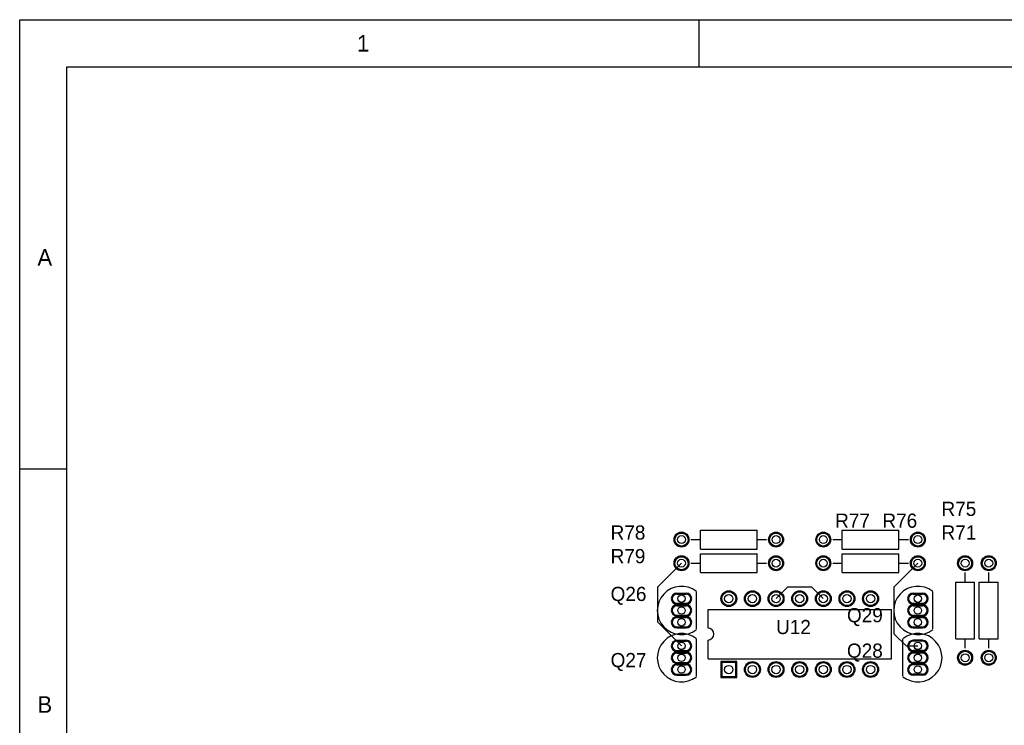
# Model space of a CAD drawing. Extents: x 0.2 to 21.7, y 0.2 to 7.8.
# Tile 5 of 23: x 0.2 to 4.4, y 4.8 to 7.8. Entities that reach past the tile are written whole.
import ezdxf

# ---------------------------------------------------------------- set-up
doc = ezdxf.new("R2010")
doc.units = 0
doc.layers.get('0').update_dxf_attribs({"linetype": 'CONTINUOUS'})
for name, color, linetype in [('BOTTOMLAYER', 5, 'CONTINUOUS'), ('BOTTOMSOLDER', 6, 'CONTINUOUS'), ('MECHANICAL16', 56, 'CONTINUOUS'), ('MULTILAYER', 9, 'CONTINUOUS'), ('PADHOLE', 156, 'CONTINUOUS'), ('TOPLAYER', 1, 'CONTINUOUS'), ('TOPOVERLAY', 2, 'CONTINUOUS'), ('TOPSOLDER', 216, 'CONTINUOUS')]:
    doc.layers.add(name, color=color, linetype=linetype)

# ---------------------------------------------------------------- blocks, each defined once
blk = doc.blocks.new('29_04_58')
at = {"layer": 'BOTTOMLAYER'}
for p, q in [((-0.019685, 0.069685), (0.019685, 0.069685)), ((-0.019685, 0.030315), (0.019685, 0.030315)), ((-0.019685, 0.019685), (0.019685, 0.019685)), ((-0.019685, -0.019685), (0.019685, -0.019685)), ((-0.019685, -0.030315), (0.019685, -0.030315)), ((-0.019685, -0.069685), (0.019685, -0.069685))]:
    blk.add_line(p, q, dxfattribs=at)
for centre, start, end in [((-0.019685, 0.05), 90, 270), ((0.019685, 0.05), 270, 90), ((-0.019685, 0), 90, 270), ((0.019685, 0), 270, 90), ((-0.019685, -0.05), 90, 270), ((0.019685, -0.05), 270, 90)]:
    blk.add_arc(centre, 0.019685, start, end, dxfattribs=at)
at = {"layer": 'BOTTOMSOLDER'}
for p, q in [((-0.019685, 0.073685), (0.019685, 0.073685)), ((-0.019685, 0.026315), (0.019685, 0.026315)), ((-0.019685, 0.023685), (0.019685, 0.023685)), ((-0.019685, -0.023685), (0.019685, -0.023685)), ((-0.019685, -0.026315), (0.019685, -0.026315)), ((-0.019685, -0.073685), (0.019685, -0.073685))]:
    blk.add_line(p, q, dxfattribs=at)
for centre, start, end in [((-0.019685, 0.05), 90, 270), ((0.019685, 0.05), 270, 90), ((-0.019685, 0), 90, 270), ((0.019685, 0), 270, 90), ((-0.019685, -0.05), 90, 270), ((0.019685, -0.05), 270, 90)]:
    blk.add_arc(centre, 0.023685, start, end, dxfattribs=at)
at = {"layer": 'MULTILAYER'}
for p, q in [((-0.019685, 0.069685), (0.019685, 0.069685)), ((-0.019685, 0.030315), (0.019685, 0.030315)), ((-0.019685, 0.019685), (0.019685, 0.019685)), ((-0.019685, -0.019685), (0.019685, -0.019685)), ((-0.019685, -0.030315), (0.019685, -0.030315)), ((-0.019685, -0.069685), (0.019685, -0.069685))]:
    blk.add_line(p, q, dxfattribs=at)
for centre, start, end in [((-0.019685, 0.05), 90, 270), ((0.019685, 0.05), 270, 90), ((-0.019685, 0), 90, 270), ((0.019685, 0), 270, 90), ((-0.019685, -0.05), 90, 270), ((0.019685, -0.05), 270, 90)]:
    blk.add_arc(centre, 0.019685, start, end, dxfattribs=at)
at = {"layer": 'PADHOLE'}
for centre in [(0, 0.05), (0, 0), (0, -0.05)]:
    blk.add_circle(centre, 0.015748, dxfattribs=at)
at = {"layer": 'TOPLAYER'}
for p, q in [((-0.019685, 0.069685), (0.019685, 0.069685)), ((-0.019685, 0.030315), (0.019685, 0.030315)), ((-0.019685, 0.019685), (0.019685, 0.019685)), ((-0.019685, -0.019685), (0.019685, -0.019685)), ((-0.019685, -0.030315), (0.019685, -0.030315)), ((-0.019685, -0.069685), (0.019685, -0.069685))]:
    blk.add_line(p, q, dxfattribs=at)
for centre, start, end in [((-0.019685, 0.05), 90, 270), ((0.019685, 0.05), 270, 90), ((-0.019685, 0), 90, 270), ((0.019685, 0), 270, 90), ((-0.019685, -0.05), 90, 270), ((0.019685, -0.05), 270, 90)]:
    blk.add_arc(centre, 0.019685, start, end, dxfattribs=at)
at = {"layer": 'TOPOVERLAY'}
blk.add_line((0.062992, -0.078346), (0.062992, 0.078346), dxfattribs=at)
blk.add_arc((0, 0), 0.102362, 52, 308, dxfattribs=at)
at = {"layer": 'TOPSOLDER'}
for p, q in [((-0.019685, 0.073685), (0.019685, 0.073685)), ((-0.019685, 0.026315), (0.019685, 0.026315)), ((-0.019685, 0.023685), (0.019685, 0.023685)), ((-0.019685, -0.023685), (0.019685, -0.023685)), ((-0.019685, -0.026315), (0.019685, -0.026315)), ((-0.019685, -0.073685), (0.019685, -0.073685))]:
    blk.add_line(p, q, dxfattribs=at)
for centre, start, end in [((-0.019685, 0.05), 90, 270), ((0.019685, 0.05), 270, 90), ((-0.019685, 0), 90, 270), ((0.019685, 0), 270, 90), ((-0.019685, -0.05), 90, 270), ((0.019685, -0.05), 270, 90)]:
    blk.add_arc(centre, 0.023685, start, end, dxfattribs=at)
blk = doc.blocks.new('29_04_59')
at = {"layer": 'BOTTOMLAYER'}
for p, q in [((-0.019685, 0.069685), (0.019685, 0.069685)), ((-0.019685, 0.030315), (0.019685, 0.030315)), ((-0.019685, 0.019685), (0.019685, 0.019685)), ((-0.019685, -0.019685), (0.019685, -0.019685)), ((-0.019685, -0.030315), (0.019685, -0.030315)), ((-0.019685, -0.069685), (0.019685, -0.069685))]:
    blk.add_line(p, q, dxfattribs=at)
for centre, start, end in [((-0.019685, 0.05), 90, 270), ((0.019685, 0.05), 270, 90), ((-0.019685, 0), 90, 270), ((0.019685, 0), 270, 90), ((-0.019685, -0.05), 90, 270), ((0.019685, -0.05), 270, 90)]:
    blk.add_arc(centre, 0.019685, start, end, dxfattribs=at)
at = {"layer": 'BOTTOMSOLDER'}
for p, q in [((-0.019685, 0.073685), (0.019685, 0.073685)), ((-0.019685, 0.026315), (0.019685, 0.026315)), ((-0.019685, 0.023685), (0.019685, 0.023685)), ((-0.019685, -0.023685), (0.019685, -0.023685)), ((-0.019685, -0.026315), (0.019685, -0.026315)), ((-0.019685, -0.073685), (0.019685, -0.073685))]:
    blk.add_line(p, q, dxfattribs=at)
for centre, start, end in [((-0.019685, 0.05), 90, 270), ((0.019685, 0.05), 270, 90), ((-0.019685, 0), 90, 270), ((0.019685, 0), 270, 90), ((-0.019685, -0.05), 90, 270), ((0.019685, -0.05), 270, 90)]:
    blk.add_arc(centre, 0.023685, start, end, dxfattribs=at)
at = {"layer": 'MULTILAYER'}
for p, q in [((-0.019685, 0.069685), (0.019685, 0.069685)), ((-0.019685, 0.030315), (0.019685, 0.030315)), ((-0.019685, 0.019685), (0.019685, 0.019685)), ((-0.019685, -0.019685), (0.019685, -0.019685)), ((-0.019685, -0.030315), (0.019685, -0.030315)), ((-0.019685, -0.069685), (0.019685, -0.069685))]:
    blk.add_line(p, q, dxfattribs=at)
for centre, start, end in [((-0.019685, 0.05), 90, 270), ((0.019685, 0.05), 270, 90), ((-0.019685, 0), 90, 270), ((0.019685, 0), 270, 90), ((-0.019685, -0.05), 90, 270), ((0.019685, -0.05), 270, 90)]:
    blk.add_arc(centre, 0.019685, start, end, dxfattribs=at)
at = {"layer": 'PADHOLE'}
for centre in [(0, 0.05), (0, 0), (0, -0.05)]:
    blk.add_circle(centre, 0.015748, dxfattribs=at)
at = {"layer": 'TOPLAYER'}
for p, q in [((-0.019685, 0.069685), (0.019685, 0.069685)), ((-0.019685, 0.030315), (0.019685, 0.030315)), ((-0.019685, 0.019685), (0.019685, 0.019685)), ((-0.019685, -0.019685), (0.019685, -0.019685)), ((-0.019685, -0.030315), (0.019685, -0.030315)), ((-0.019685, -0.069685), (0.019685, -0.069685))]:
    blk.add_line(p, q, dxfattribs=at)
for centre, start, end in [((-0.019685, 0.05), 90, 270), ((0.019685, 0.05), 270, 90), ((-0.019685, 0), 90, 270), ((0.019685, 0), 270, 90), ((-0.019685, -0.05), 90, 270), ((0.019685, -0.05), 270, 90)]:
    blk.add_arc(centre, 0.019685, start, end, dxfattribs=at)
at = {"layer": 'TOPOVERLAY'}
blk.add_line((0.062992, -0.078346), (0.062992, 0.078346), dxfattribs=at)
blk.add_arc((0, 0), 0.102362, 52, 308, dxfattribs=at)
at = {"layer": 'TOPSOLDER'}
for p, q in [((-0.019685, 0.073685), (0.019685, 0.073685)), ((-0.019685, 0.026315), (0.019685, 0.026315)), ((-0.019685, 0.023685), (0.019685, 0.023685)), ((-0.019685, -0.023685), (0.019685, -0.023685)), ((-0.019685, -0.026315), (0.019685, -0.026315)), ((-0.019685, -0.073685), (0.019685, -0.073685))]:
    blk.add_line(p, q, dxfattribs=at)
for centre, start, end in [((-0.019685, 0.05), 90, 270), ((0.019685, 0.05), 270, 90), ((-0.019685, 0), 90, 270), ((0.019685, 0), 270, 90), ((-0.019685, -0.05), 90, 270), ((0.019685, -0.05), 270, 90)]:
    blk.add_arc(centre, 0.023685, start, end, dxfattribs=at)
blk = doc.blocks.new('29_04_60')
at = {"layer": 'BOTTOMLAYER'}
for p, q in [((-0.019685, 0.069685), (0.019685, 0.069685)), ((-0.019685, 0.030315), (0.019685, 0.030315)), ((-0.019685, 0.019685), (0.019685, 0.019685)), ((-0.019685, -0.019685), (0.019685, -0.019685)), ((-0.019685, -0.030315), (0.019685, -0.030315)), ((-0.019685, -0.069685), (0.019685, -0.069685))]:
    blk.add_line(p, q, dxfattribs=at)
for centre, start, end in [((-0.019685, 0.05), -270, -90), ((0.019685, 0.05), -90, -270), ((-0.019685, 0), -270, -90), ((0.019685, 0), -90, -270), ((-0.019685, -0.05), -270, -90), ((0.019685, -0.05), -90, -270)]:
    blk.add_arc(centre, 0.019685, start, end, dxfattribs=at)
at = {"layer": 'BOTTOMSOLDER'}
for p, q in [((-0.019685, 0.073685), (0.019685, 0.073685)), ((-0.019685, 0.026315), (0.019685, 0.026315)), ((-0.019685, 0.023685), (0.019685, 0.023685)), ((-0.019685, -0.023685), (0.019685, -0.023685)), ((-0.019685, -0.026315), (0.019685, -0.026315)), ((-0.019685, -0.073685), (0.019685, -0.073685))]:
    blk.add_line(p, q, dxfattribs=at)
for centre, start, end in [((-0.019685, 0.05), -270, -90), ((0.019685, 0.05), -90, -270), ((-0.019685, 0), -270, -90), ((0.019685, 0), -90, -270), ((-0.019685, -0.05), -270, -90), ((0.019685, -0.05), -90, -270)]:
    blk.add_arc(centre, 0.023685, start, end, dxfattribs=at)
at = {"layer": 'MULTILAYER'}
for p, q in [((-0.019685, 0.069685), (0.019685, 0.069685)), ((-0.019685, 0.030315), (0.019685, 0.030315)), ((-0.019685, 0.019685), (0.019685, 0.019685)), ((-0.019685, -0.019685), (0.019685, -0.019685)), ((-0.019685, -0.030315), (0.019685, -0.030315)), ((-0.019685, -0.069685), (0.019685, -0.069685))]:
    blk.add_line(p, q, dxfattribs=at)
for centre, start, end in [((-0.019685, 0.05), -270, -90), ((0.019685, 0.05), -90, -270), ((-0.019685, 0), -270, -90), ((0.019685, 0), -90, -270), ((-0.019685, -0.05), -270, -90), ((0.019685, -0.05), -90, -270)]:
    blk.add_arc(centre, 0.019685, start, end, dxfattribs=at)
at = {"layer": 'PADHOLE'}
for centre in [(0, 0.05), (0, 0), (0, -0.05)]:
    blk.add_circle(centre, 0.015748, dxfattribs=at)
at = {"layer": 'TOPLAYER'}
for p, q in [((-0.019685, 0.069685), (0.019685, 0.069685)), ((-0.019685, 0.030315), (0.019685, 0.030315)), ((-0.019685, 0.019685), (0.019685, 0.019685)), ((-0.019685, -0.019685), (0.019685, -0.019685)), ((-0.019685, -0.030315), (0.019685, -0.030315)), ((-0.019685, -0.069685), (0.019685, -0.069685))]:
    blk.add_line(p, q, dxfattribs=at)
for centre, start, end in [((-0.019685, 0.05), -270, -90), ((0.019685, 0.05), -90, -270), ((-0.019685, 0), -270, -90), ((0.019685, 0), -90, -270), ((-0.019685, -0.05), -270, -90), ((0.019685, -0.05), -90, -270)]:
    blk.add_arc(centre, 0.019685, start, end, dxfattribs=at)
at = {"layer": 'TOPOVERLAY'}
blk.add_line((0.062992, 0.078346), (0.062992, -0.078346), dxfattribs=at)
blk.add_arc((0, 0), 0.102362, 52, -52, dxfattribs=at)
at = {"layer": 'TOPSOLDER'}
for p, q in [((-0.019685, 0.073685), (0.019685, 0.073685)), ((-0.019685, 0.026315), (0.019685, 0.026315)), ((-0.019685, 0.023685), (0.019685, 0.023685)), ((-0.019685, -0.023685), (0.019685, -0.023685)), ((-0.019685, -0.026315), (0.019685, -0.026315)), ((-0.019685, -0.073685), (0.019685, -0.073685))]:
    blk.add_line(p, q, dxfattribs=at)
for centre, start, end in [((-0.019685, 0.05), -270, -90), ((0.019685, 0.05), -90, -270), ((-0.019685, 0), -270, -90), ((0.019685, 0), -90, -270), ((-0.019685, -0.05), -270, -90), ((0.019685, -0.05), -90, -270)]:
    blk.add_arc(centre, 0.023685, start, end, dxfattribs=at)
blk = doc.blocks.new('29_04_61')
at = {"layer": 'BOTTOMLAYER'}
for p, q in [((-0.019685, 0.069685), (0.019685, 0.069685)), ((-0.019685, 0.030315), (0.019685, 0.030315)), ((-0.019685, 0.019685), (0.019685, 0.019685)), ((-0.019685, -0.019685), (0.019685, -0.019685)), ((-0.019685, -0.030315), (0.019685, -0.030315)), ((-0.019685, -0.069685), (0.019685, -0.069685))]:
    blk.add_line(p, q, dxfattribs=at)
for centre, start, end in [((-0.019685, 0.05), 90, 270), ((0.019685, 0.05), 270, 90), ((-0.019685, 0), 90, 270), ((0.019685, 0), 270, 90), ((-0.019685, -0.05), 90, 270), ((0.019685, -0.05), 270, 90)]:
    blk.add_arc(centre, 0.019685, start, end, dxfattribs=at)
at = {"layer": 'BOTTOMSOLDER'}
for p, q in [((-0.019685, 0.073685), (0.019685, 0.073685)), ((-0.019685, 0.026315), (0.019685, 0.026315)), ((-0.019685, 0.023685), (0.019685, 0.023685)), ((-0.019685, -0.023685), (0.019685, -0.023685)), ((-0.019685, -0.026315), (0.019685, -0.026315)), ((-0.019685, -0.073685), (0.019685, -0.073685))]:
    blk.add_line(p, q, dxfattribs=at)
for centre, start, end in [((-0.019685, 0.05), 90, 270), ((0.019685, 0.05), 270, 90), ((-0.019685, 0), 90, 270), ((0.019685, 0), 270, 90), ((-0.019685, -0.05), 90, 270), ((0.019685, -0.05), 270, 90)]:
    blk.add_arc(centre, 0.023685, start, end, dxfattribs=at)
at = {"layer": 'MULTILAYER'}
for p, q in [((-0.019685, 0.069685), (0.019685, 0.069685)), ((-0.019685, 0.030315), (0.019685, 0.030315)), ((-0.019685, 0.019685), (0.019685, 0.019685)), ((-0.019685, -0.019685), (0.019685, -0.019685)), ((-0.019685, -0.030315), (0.019685, -0.030315)), ((-0.019685, -0.069685), (0.019685, -0.069685))]:
    blk.add_line(p, q, dxfattribs=at)
for centre, start, end in [((-0.019685, 0.05), 90, 270), ((0.019685, 0.05), 270, 90), ((-0.019685, 0), 90, 270), ((0.019685, 0), 270, 90), ((-0.019685, -0.05), 90, 270), ((0.019685, -0.05), 270, 90)]:
    blk.add_arc(centre, 0.019685, start, end, dxfattribs=at)
at = {"layer": 'PADHOLE'}
for centre in [(0, 0.05), (0, 0), (0, -0.05)]:
    blk.add_circle(centre, 0.015748, dxfattribs=at)
at = {"layer": 'TOPLAYER'}
for p, q in [((-0.019685, 0.069685), (0.019685, 0.069685)), ((-0.019685, 0.030315), (0.019685, 0.030315)), ((-0.019685, 0.019685), (0.019685, 0.019685)), ((-0.019685, -0.019685), (0.019685, -0.019685)), ((-0.019685, -0.030315), (0.019685, -0.030315)), ((-0.019685, -0.069685), (0.019685, -0.069685))]:
    blk.add_line(p, q, dxfattribs=at)
for centre, start, end in [((-0.019685, 0.05), 90, 270), ((0.019685, 0.05), 270, 90), ((-0.019685, 0), 90, 270), ((0.019685, 0), 270, 90), ((-0.019685, -0.05), 90, 270), ((0.019685, -0.05), 270, 90)]:
    blk.add_arc(centre, 0.019685, start, end, dxfattribs=at)
at = {"layer": 'TOPOVERLAY'}
blk.add_line((0.062992, -0.078346), (0.062992, 0.078346), dxfattribs=at)
blk.add_arc((0, 0), 0.102362, 52, 308, dxfattribs=at)
at = {"layer": 'TOPSOLDER'}
for p, q in [((-0.019685, 0.073685), (0.019685, 0.073685)), ((-0.019685, 0.026315), (0.019685, 0.026315)), ((-0.019685, 0.023685), (0.019685, 0.023685)), ((-0.019685, -0.023685), (0.019685, -0.023685)), ((-0.019685, -0.026315), (0.019685, -0.026315)), ((-0.019685, -0.073685), (0.019685, -0.073685))]:
    blk.add_line(p, q, dxfattribs=at)
for centre, start, end in [((-0.019685, 0.05), 90, 270), ((0.019685, 0.05), 270, 90), ((-0.019685, 0), 90, 270), ((0.019685, 0), 270, 90), ((-0.019685, -0.05), 90, 270), ((0.019685, -0.05), 270, 90)]:
    blk.add_arc(centre, 0.023685, start, end, dxfattribs=at)
blk = doc.blocks.new('AXIAL_0_4_135')
at = {"layer": 'BOTTOMLAYER'}
for centre in [(-0.2, 0), (0.2, 0)]:
    blk.add_circle(centre, 0.0276, dxfattribs=at)
at = {"layer": 'BOTTOMSOLDER'}
for centre in [(-0.2, 0), (0.2, 0)]:
    blk.add_circle(centre, 0.0316, dxfattribs=at)
at = {"layer": 'MULTILAYER'}
for centre in [(-0.2, 0), (0.2, 0)]:
    blk.add_circle(centre, 0.0276, dxfattribs=at)
at = {"layer": 'PADHOLE'}
for centre in [(-0.2, 0), (0.2, 0)]:
    blk.add_circle(centre, 0.0167, dxfattribs=at)
at = {"layer": 'TOPLAYER'}
for centre in [(-0.2, 0), (0.2, 0)]:
    blk.add_circle(centre, 0.0276, dxfattribs=at)
at = {"layer": 'TOPOVERLAY'}
for p, q in [((-0.16, 0), (-0.12, 0)), ((-0.12, 0.04), (0.12, 0.04)), ((-0.12, 0.04), (-0.12, -0.04)), ((0.12, 0.04), (0.12, -0.04)), ((0.12, 0), (0.16, 0)), ((-0.12, -0.04), (0.12, -0.04))]:
    blk.add_line(p, q, dxfattribs=at)
at = {"layer": 'TOPSOLDER'}
for centre in [(-0.2, 0), (0.2, 0)]:
    blk.add_circle(centre, 0.0316, dxfattribs=at)
blk = doc.blocks.new('AXIAL_0_4_139')
at = {"layer": 'BOTTOMLAYER'}
for centre in [(-0.2, 0), (0.2, 0)]:
    blk.add_circle(centre, 0.0276, dxfattribs=at)
at = {"layer": 'BOTTOMSOLDER'}
for centre in [(-0.2, 0), (0.2, 0)]:
    blk.add_circle(centre, 0.0316, dxfattribs=at)
at = {"layer": 'MULTILAYER'}
for centre in [(-0.2, 0), (0.2, 0)]:
    blk.add_circle(centre, 0.0276, dxfattribs=at)
at = {"layer": 'PADHOLE'}
for centre in [(-0.2, 0), (0.2, 0)]:
    blk.add_circle(centre, 0.0167, dxfattribs=at)
at = {"layer": 'TOPLAYER'}
for centre in [(-0.2, 0), (0.2, 0)]:
    blk.add_circle(centre, 0.0276, dxfattribs=at)
at = {"layer": 'TOPOVERLAY'}
for p, q in [((-0.16, 0), (-0.12, 0)), ((-0.12, 0.04), (0.12, 0.04)), ((-0.12, 0.04), (-0.12, -0.04)), ((0.12, 0.04), (0.12, -0.04)), ((0.12, 0), (0.16, 0)), ((-0.12, -0.04), (0.12, -0.04))]:
    blk.add_line(p, q, dxfattribs=at)
at = {"layer": 'TOPSOLDER'}
for centre in [(-0.2, 0), (0.2, 0)]:
    blk.add_circle(centre, 0.0316, dxfattribs=at)
blk = doc.blocks.new('AXIAL_0_4_140')
at = {"layer": 'BOTTOMLAYER'}
for centre in [(-0.2, 0), (0.2, 0)]:
    blk.add_circle(centre, 0.0276, dxfattribs=at)
at = {"layer": 'BOTTOMSOLDER'}
for centre in [(-0.2, 0), (0.2, 0)]:
    blk.add_circle(centre, 0.0316, dxfattribs=at)
at = {"layer": 'MULTILAYER'}
for centre in [(-0.2, 0), (0.2, 0)]:
    blk.add_circle(centre, 0.0276, dxfattribs=at)
at = {"layer": 'PADHOLE'}
for centre in [(-0.2, 0), (0.2, 0)]:
    blk.add_circle(centre, 0.0167, dxfattribs=at)
at = {"layer": 'TOPLAYER'}
for centre in [(-0.2, 0), (0.2, 0)]:
    blk.add_circle(centre, 0.0276, dxfattribs=at)
at = {"layer": 'TOPOVERLAY'}
for p, q in [((-0.16, 0), (-0.12, 0)), ((-0.12, 0.04), (0.12, 0.04)), ((-0.12, -0.04), (-0.12, 0.04)), ((0.12, -0.04), (0.12, 0.04)), ((0.12, 0), (0.16, 0)), ((-0.12, -0.04), (0.12, -0.04))]:
    blk.add_line(p, q, dxfattribs=at)
at = {"layer": 'TOPSOLDER'}
for centre in [(-0.2, 0), (0.2, 0)]:
    blk.add_circle(centre, 0.0316, dxfattribs=at)
blk = doc.blocks.new('AXIAL_0_4_141')
at = {"layer": 'BOTTOMLAYER'}
for centre in [(-0.2, 0), (0.2, 0)]:
    blk.add_circle(centre, 0.0276, dxfattribs=at)
at = {"layer": 'BOTTOMSOLDER'}
for centre in [(-0.2, 0), (0.2, 0)]:
    blk.add_circle(centre, 0.0316, dxfattribs=at)
at = {"layer": 'MULTILAYER'}
for centre in [(-0.2, 0), (0.2, 0)]:
    blk.add_circle(centre, 0.0276, dxfattribs=at)
at = {"layer": 'PADHOLE'}
for centre in [(-0.2, 0), (0.2, 0)]:
    blk.add_circle(centre, 0.0167, dxfattribs=at)
at = {"layer": 'TOPLAYER'}
for centre in [(-0.2, 0), (0.2, 0)]:
    blk.add_circle(centre, 0.0276, dxfattribs=at)
at = {"layer": 'TOPOVERLAY'}
for p, q in [((-0.16, 0), (-0.12, 0)), ((-0.12, 0.04), (0.12, 0.04)), ((-0.12, -0.04), (-0.12, 0.04)), ((0.12, -0.04), (0.12, 0.04)), ((0.12, 0), (0.16, 0)), ((-0.12, -0.04), (0.12, -0.04))]:
    blk.add_line(p, q, dxfattribs=at)
at = {"layer": 'TOPSOLDER'}
for centre in [(-0.2, 0), (0.2, 0)]:
    blk.add_circle(centre, 0.0316, dxfattribs=at)
blk = doc.blocks.new('AXIAL_0_4_142')
at = {"layer": 'BOTTOMLAYER'}
for centre in [(-0.2, 0), (0.2, 0)]:
    blk.add_circle(centre, 0.0276, dxfattribs=at)
at = {"layer": 'BOTTOMSOLDER'}
for centre in [(-0.2, 0), (0.2, 0)]:
    blk.add_circle(centre, 0.0316, dxfattribs=at)
at = {"layer": 'MULTILAYER'}
for centre in [(-0.2, 0), (0.2, 0)]:
    blk.add_circle(centre, 0.0276, dxfattribs=at)
at = {"layer": 'PADHOLE'}
for centre in [(-0.2, 0), (0.2, 0)]:
    blk.add_circle(centre, 0.0167, dxfattribs=at)
at = {"layer": 'TOPLAYER'}
for centre in [(-0.2, 0), (0.2, 0)]:
    blk.add_circle(centre, 0.0276, dxfattribs=at)
at = {"layer": 'TOPOVERLAY'}
for p, q in [((-0.12, 0), (-0.16, 0)), ((0.12, 0.04), (-0.12, 0.04)), ((-0.12, 0.04), (-0.12, -0.04)), ((0.12, 0.04), (0.12, -0.04)), ((0.16, 0), (0.12, 0)), ((0.12, -0.04), (-0.12, -0.04))]:
    blk.add_line(p, q, dxfattribs=at)
at = {"layer": 'TOPSOLDER'}
for centre in [(-0.2, 0), (0.2, 0)]:
    blk.add_circle(centre, 0.0316, dxfattribs=at)
blk = doc.blocks.new('AXIAL_0_4_143')
at = {"layer": 'BOTTOMLAYER'}
for centre in [(-0.2, 0), (0.2, 0)]:
    blk.add_circle(centre, 0.0276, dxfattribs=at)
at = {"layer": 'BOTTOMSOLDER'}
for centre in [(-0.2, 0), (0.2, 0)]:
    blk.add_circle(centre, 0.0316, dxfattribs=at)
at = {"layer": 'MULTILAYER'}
for centre in [(-0.2, 0), (0.2, 0)]:
    blk.add_circle(centre, 0.0276, dxfattribs=at)
at = {"layer": 'PADHOLE'}
for centre in [(-0.2, 0), (0.2, 0)]:
    blk.add_circle(centre, 0.0167, dxfattribs=at)
at = {"layer": 'TOPLAYER'}
for centre in [(-0.2, 0), (0.2, 0)]:
    blk.add_circle(centre, 0.0276, dxfattribs=at)
at = {"layer": 'TOPOVERLAY'}
for p, q in [((-0.12, 0), (-0.16, 0)), ((0.12, 0.04), (-0.12, 0.04)), ((-0.12, 0.04), (-0.12, -0.04)), ((0.12, 0.04), (0.12, -0.04)), ((0.16, 0), (0.12, 0)), ((0.12, -0.04), (-0.12, -0.04))]:
    blk.add_line(p, q, dxfattribs=at)
at = {"layer": 'TOPSOLDER'}
for centre in [(-0.2, 0), (0.2, 0)]:
    blk.add_circle(centre, 0.0316, dxfattribs=at)
blk = doc.blocks.new('646_06_176')
at = {"layer": 'BOTTOMLAYER'}
for p, q in [((-0.270473, -0.120472), (-0.329527, -0.120472)), ((-0.329527, -0.120472), (-0.329527, -0.179528)), ((-0.270473, -0.179528), (-0.270473, -0.120472)), ((-0.329527, -0.179528), (-0.270473, -0.179528))]:
    blk.add_line(p, q, dxfattribs=at)
for centre in [(-0.3, 0.15), (-0.2, 0.15), (-0.1, 0.15), (0, 0.15), (0.1, 0.15), (0.2, 0.15), (0.3, 0.15), (-0.2, -0.15), (-0.1, -0.15), (0, -0.15), (0.1, -0.15), (0.2, -0.15), (0.3, -0.15)]:
    blk.add_circle(centre, 0.029528, dxfattribs=at)
at = {"layer": 'BOTTOMSOLDER'}
for p, q in [((-0.266473, -0.116473), (-0.333527, -0.116473)), ((-0.333527, -0.116473), (-0.333527, -0.183528)), ((-0.266473, -0.183528), (-0.266473, -0.116473)), ((-0.333527, -0.183528), (-0.266473, -0.183528))]:
    blk.add_line(p, q, dxfattribs=at)
for centre in [(-0.3, 0.15), (-0.2, 0.15), (-0.1, 0.15), (0, 0.15), (0.1, 0.15), (0.2, 0.15), (0.3, 0.15), (-0.2, -0.15), (-0.1, -0.15), (0, -0.15), (0.1, -0.15), (0.2, -0.15), (0.3, -0.15)]:
    blk.add_circle(centre, 0.033528, dxfattribs=at)
at = {"layer": 'MULTILAYER'}
for p, q in [((-0.270473, -0.120472), (-0.329527, -0.120472)), ((-0.329527, -0.120472), (-0.329527, -0.179528)), ((-0.270473, -0.179528), (-0.270473, -0.120472)), ((-0.329527, -0.179528), (-0.270473, -0.179528))]:
    blk.add_line(p, q, dxfattribs=at)
for centre in [(-0.3, 0.15), (-0.2, 0.15), (-0.1, 0.15), (0, 0.15), (0.1, 0.15), (0.2, 0.15), (0.3, 0.15), (-0.2, -0.15), (-0.1, -0.15), (0, -0.15), (0.1, -0.15), (0.2, -0.15), (0.3, -0.15)]:
    blk.add_circle(centre, 0.029528, dxfattribs=at)
at = {"layer": 'PADHOLE'}
for centre in [(-0.3, 0.15), (-0.2, 0.15), (-0.1, 0.15), (0, 0.15), (0.1, 0.15), (0.2, 0.15), (0.3, 0.15), (-0.3, -0.15), (-0.2, -0.15), (-0.1, -0.15), (0, -0.15), (0.1, -0.15), (0.2, -0.15), (0.3, -0.15)]:
    blk.add_circle(centre, 0.017716, dxfattribs=at)
at = {"layer": 'TOPLAYER'}
for p, q in [((-0.270473, -0.120472), (-0.329527, -0.120472)), ((-0.329527, -0.120472), (-0.329527, -0.179528)), ((-0.270473, -0.179528), (-0.270473, -0.120472)), ((-0.329527, -0.179528), (-0.270473, -0.179528))]:
    blk.add_line(p, q, dxfattribs=at)
for centre in [(-0.3, 0.15), (-0.2, 0.15), (-0.1, 0.15), (0, 0.15), (0.1, 0.15), (0.2, 0.15), (0.3, 0.15), (-0.2, -0.15), (-0.1, -0.15), (0, -0.15), (0.1, -0.15), (0.2, -0.15), (0.3, -0.15)]:
    blk.add_circle(centre, 0.029528, dxfattribs=at)
at = {"layer": 'TOPOVERLAY'}
for p, q in [((-0.387795, 0.025), (-0.387795, 0.104331)), ((-0.387795, 0.104331), (0.387795, 0.104331)), ((0.387795, -0.104331), (0.387795, 0.104331)), ((-0.387795, -0.104331), (-0.387795, -0.025)), ((-0.387795, -0.104331), (0.387795, -0.104331))]:
    blk.add_line(p, q, dxfattribs=at)
blk.add_arc((-0.387795, 0), 0.025, 270, 90, dxfattribs=at)
at = {"layer": 'TOPSOLDER'}
for p, q in [((-0.266473, -0.116473), (-0.333527, -0.116473)), ((-0.333527, -0.116473), (-0.333527, -0.183528)), ((-0.266473, -0.183528), (-0.266473, -0.116473)), ((-0.333527, -0.183528), (-0.266473, -0.183528))]:
    blk.add_line(p, q, dxfattribs=at)
for centre in [(-0.3, 0.15), (-0.2, 0.15), (-0.1, 0.15), (0, 0.15), (0.1, 0.15), (0.2, 0.15), (0.3, 0.15), (-0.2, -0.15), (-0.1, -0.15), (0, -0.15), (0.1, -0.15), (0.2, -0.15), (0.3, -0.15)]:
    blk.add_circle(centre, 0.033528, dxfattribs=at)

msp = doc.modelspace()

# ---------------------------------------------------------------- linework, layer by layer
at = {"layer": 'MECHANICAL16'}
for p, q in [((0.2, 0.2), (0.2, 7.8)), ((0.2, 7.8), (11.7, 7.8)), ((3.075, 7.6), (3.075, 7.8)), ((0.4, 7.6), (11.5, 7.6)), ((0.4, 0.4), (0.4, 7.6)), ((0.2, 5.9), (0.4, 5.9))]:
    msp.add_line(p, q, dxfattribs=at)
at = {"layer": 'TOPLAYER'}
for p, q in [((2.9, 5.4), (3, 5.5)), ((3.9, 5.4), (4, 5.5)), ((2.9, 5.25), (2.9, 5.4)), ((3.4, 5.35), (3.45, 5.4)), ((3.45, 5.4), (3.55, 5.4)), ((3.55, 5.4), (3.6, 5.35)), ((3.9, 5.2), (3.9, 5.4)), ((2.9, 5.25), (3, 5.15)), ((3.9, 5.2), (3.95, 5.15)), ((3.95, 5.15), (4, 5.15))]:
    msp.add_line(p, q, dxfattribs=at)

# ---------------------------------------------------------------- block references
for name, p, rotation in [('AXIAL_0_4_142', (3.2, 5.6), 180), ('AXIAL_0_4_143', (3.2, 5.5), 180), ('AXIAL_0_4_139', (4.2, 5.3), 90), ('AXIAL_0_4_135', (4.3, 5.3), 90), ('29_04_60', (4, 5.1), 180)]:
    msp.add_blockref(name, p, dxfattribs=dict(rotation=rotation))
for name, p in [('AXIAL_0_4_141', (3.8, 5.6)), ('AXIAL_0_4_140', (3.8, 5.5)), ('29_04_58', (3, 5.3)), ('646_06_176', (3.5, 5.2)), ('29_04_61', (4, 5.3)), ('29_04_59', (3, 5.1))]:
    msp.add_blockref(name, p)

# ---------------------------------------------------------------- texts
at = {"layer": 'MECHANICAL16'}
for s, p in [('1', (1.627, 7.665)), ('A', (0.275, 6.759)), ('B', (0.275, 4.867))]:
    msp.add_text(s, height=0.07, dxfattribs=at).set_placement(p)
at = {"layer": 'TOPOVERLAY'}
for s, p in [('R75', (4.1, 5.7)), ('R77', (3.65, 5.65)), ('R76', (3.85, 5.65)), ('R78', (2.7, 5.6)), ('R71', (4.1, 5.6)), ('R79', (2.7, 5.5)), ('Q26', (2.7, 5.34)), ('Q29', (3.7, 5.25)), ('U12', (3.4, 5.2)), ('Q28', (3.7, 5.1)), ('Q27', (2.7, 5.06))]:
    msp.add_text(s, height=0.06, dxfattribs=at).set_placement(p)

doc.saveas('drawing.dxf')
